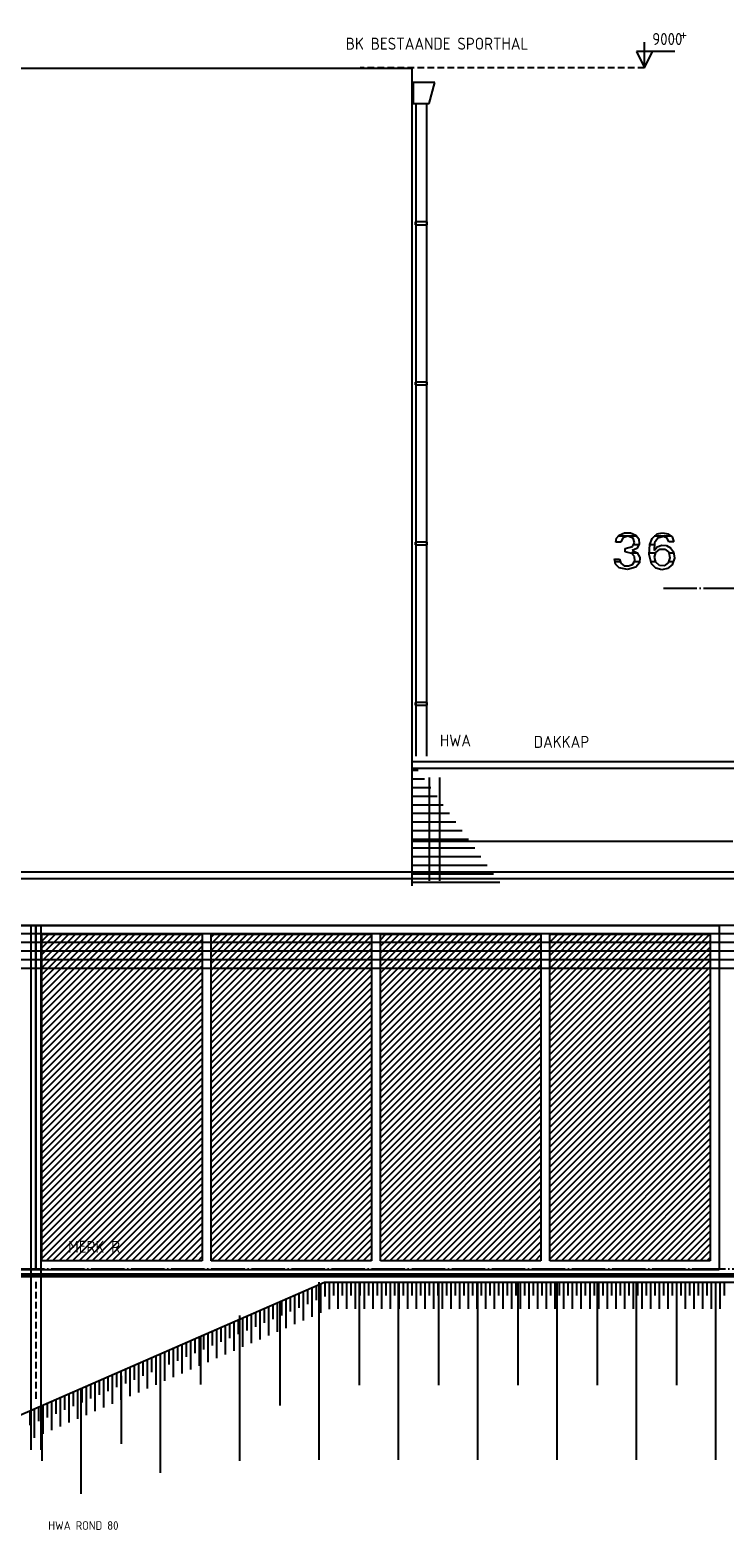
# Model space of a CAD drawing. Extents: x -52900 to 20500, y -12590 to 19148.
# Tile 25 of 39: x -14579 to -9374, y 7625 to 18865. Entities that reach past the tile are written whole.
import ezdxf

# ---------------------------------------------------------------- set-up
doc = ezdxf.new("R2010")
doc.units = 0
doc.header["$MEASUREMENT"] = 0
for name, pattern in [('DASHDOT', [300, 250, -25, 0, -25]), ('DASHED', [75, 50, -25]), ('DOT', [50, 0, -50])]:
    doc.linetypes.add(name, pattern=pattern)
for name, color, linetype in [('LAYER01', 7, 'CONTINUOUS'), ('LAYER05', 7, 'CONTINUOUS'), ('LAYER107', 2, 'DOT'), ('LAYER11', 3, 'CONTINUOUS'), ('LAYER28', 1, 'CONTINUOUS'), ('LAYER30', 1, 'CONTINUOUS'), ('LAYER52', 7, 'DASHED')]:
    doc.layers.add(name, color=color, linetype=linetype)
doc.styles.get("Standard").update_dxf_attribs({"font": 'isocp.shx'})

msp = doc.modelspace()

# ---------------------------------------------------------------- linework, layer by layer
at = {"layer": 'LAYER01', "color": 5, "linetype": 'Continuous'}
for p, q in [((-9976.7502, 18580.8426), (-9976.7502, 18773.3444)), ((-9750.50125, 18703.3432), (-10036.7508, 18703.3432)), ((-10036.7508, 18703.3432), (-9976.7502, 18580.8426)), ((-9976.7502, 18580.8426), (-9916.75035, 18703.3432)), ((-11718.3136, 18576.7807), (-39727.74965, 18576.7807)), ((-11718.3136, 18576.7807), (-11718.3136, 12452.84425)), ((-44258.313, 12556.84205), (-9128.4378, 12556.84205)), ((-9128.4378, 12503.84445), (-44258.313, 12503.84445)), ((-9128.4378, 12155.8441), (-44258.313, 12155.8441)), ((-40035.25085, 9544.8433), (-9301.9989, 9544.8433)), ((-40035.25085, 9524.84205), (-9301.9989, 9524.84205)), ((-39718.2495, 9533.84245), (-9301.9989, 9533.84245))]:
    msp.add_line(p, q, dxfattribs=at)
at = {"layer": 'LAYER01', "color": 5, "linetype": 'DASHED'}
msp.add_line((-9976.7502, 18580.8426), (-12105.18875, 18580.8426), dxfattribs=at)
at = {"layer": 'LAYER01', "color": 3, "linetype": 'DASHDOT'}
msp.add_line((-9833.7509, 14682.843), (-8466.7511, 14682.843), dxfattribs=at)
at = {"layer": 'LAYER01', "color": 1, "linetype": 'Continuous'}
for p, q in [((13130.56335, 13330.8426), (-11718.3136, 13330.8426)), ((-11718.3136, 12785.8452), (-9314.4371, 12785.8452)), ((-12415.93705, 9480.78155), (-12415.93705, 8150.7797)), ((-12113.9389, 9480.78155), (-12113.9389, 8708.7822)), ((-11821.93755, 9480.78155), (-11821.93755, 8150.7797)), ((-11519.9394, 9480.78155), (-11519.9394, 8708.7822)), ((-11227.9381, 9480.78155), (-11227.9381, 8150.7797)), ((-10925.93615, 9480.78155), (-10925.93615, 8708.7822)), ((-10633.93785, 9480.78155), (-10633.93785, 8150.7797)), ((-10331.93665, 9480.78155), (-10331.93665, 8708.7822)), ((-10039.93835, 9480.78155), (-10039.93835, 8150.7797)), ((-9737.9364, 9480.78155), (-9737.9364, 8708.7822)), ((-9445.93885, 9480.78155), (-9445.93885, 8150.7797)), ((-12707.9384, 9330.8426), (-12707.9384, 8558.84325)), ((-13009.9365, 9230.84335), (-13009.9365, 8143.84385)), ((-13301.93785, 9080.8449), (-13301.93785, 8715.84475)), ((-13603.93675, 8930.8426), (-13603.93675, 8051.8448)), ((-13895.9381, 8780.90745), (-13895.9381, 8270.8435)), ((-14197.937, 8680.9044), (-14197.937, 7896.8437)), ((-14489.93835, 8530.9059), (-14489.93835, 8143.84385))]:
    msp.add_line(p, q, dxfattribs=at)
at = {"layer": 'LAYER01', "color": 6, "linetype": 'Continuous'}
for p, q in [((-11671.31195, 13316.185), (-11718.3136, 13316.185)), ((-11624.31335, 13251.5274), (-11718.3136, 13251.5274)), ((-11577.3117, 13186.87135), (-11718.3136, 13186.87135)), ((-11530.3131, 13122.2107), (-11718.3136, 13122.2107)), ((-11483.31145, 13057.5531), (-11718.3136, 13057.5531)), ((-11436.31285, 12992.894), (-11718.3136, 12992.894)), ((-11389.3112, 12928.2364), (-11718.3136, 12928.2364)), ((-11342.3126, 12863.57575), (-11718.3136, 12863.57575)), ((-11295.31095, 12798.9197), (-11718.3136, 12798.9197)), ((-11248.3124, 12734.25905), (-11718.3136, 12734.25905)), ((-11201.31075, 12669.6022), (-11718.3136, 12669.6022)), ((-11154.3091, 12604.94535), (-11718.3136, 12604.94535)), ((-11107.3105, 12540.2855), (-11718.3136, 12540.2855)), ((-11060.30885, 12475.6279), (-11718.3136, 12475.6279)), ((-9128.4378, 12091.18425), (-40043.2495, 12091.1873)), ((-9128.4378, 12026.5274), (-40043.2495, 12026.53045)), ((-9128.4378, 11961.8675), (-40043.2495, 11961.87055)), ((-9128.4378, 11897.20995), (-40043.2495, 11897.213)), ((-9128.4378, 11832.5531), (-40043.2495, 11832.5531))]:
    msp.add_line(p, q, dxfattribs=at)
at = {"layer": 'LAYER01', "color": 1, "linetype": 'DASHDOT'}
msp.add_line((-45931.7505, 9580.8441), (7556.2523, 9580.8441), dxfattribs=at)
at = {"layer": 'LAYER01', "color": 4, "linetype": 'DASHED'}
msp.add_line((-14534.9991, 9483.84325), (-14534.9991, 8586.4235), dxfattribs=at)
at = {"layer": 'LAYER05', "color": 3, "linetype": 'Continuous'}
for p, q in [((-10185.1822, 15057.33645), (-10165.8905, 15080.5832)), ((-10165.9378, 15080.56335), (-10125.5333, 15096.11665)), ((-10100.54015, 15070.9244), (-10139.64615, 15058.6914)), ((-10125.5333, 15096.11665), (-10082.2136, 15096.11665)), ((-10062.2505, 15056.23475), (-10100.54015, 15070.9244)), ((-10082.2136, 15096.11665), (-10041.78695, 15080.55115)), ((-10041.81215, 15080.56335), (-10018.32275, 15051.0086)), ((-9919.21615, 15055.00945), (-9882.2975, 15088.54675)), ((-9882.2502, 15088.54675), (-9841.6397, 15098.2376)), ((-9833.81425, 15069.812), (-9876.52285, 15058.0612)), ((-9841.6397, 15098.2376), (-9800.7736, 15089.8422)), ((-9806.93665, 15057.38985), (-9833.7822, 15069.79065)), ((-9800.811, 15089.87425), (-9769.91655, 15066.54815)), ((-9769.91655, 15066.54815), (-9757.62405, 15029.79735)), ((-10192.18825, 15028.01515), (-10185.1822, 15057.33645)), ((-10173.18725, 15028.01515), (-10192.18825, 15028.01515)), ((-10154.24955, 15028.01515), (-10173.18725, 15028.01515)), ((-10139.624, 15058.6731), (-10154.22135, 15028.0243)), ((-10072.50135, 14943.3441), (-10122.13975, 14953.54765)), ((-10122.1237, 14980.32685), (-10066.70455, 14994.38935)), ((-10122.1237, 14953.56445), (-10122.1237, 14980.32685)), ((-10035.1486, 14980.925), (-10069.5915, 14965.242)), ((-10069.5633, 14965.23285), (-10031.97325, 14948.0591)), ((-10066.6252, 14994.43665), (-10051.2497, 15024.47355)), ((-10051.2497, 15024.47355), (-10062.2757, 15056.26985)), ((-10015.8058, 15013.3423), (-10035.1486, 14980.925)), ((-10018.32275, 15051.0086), (-10015.8058, 15013.3423)), ((-9942.55065, 14935.7559), (-9937.77695, 15008.88825)), ((-9937.81205, 15008.85925), (-9919.21615, 15055.00945)), ((-9904.0016, 14964.65605), (-9881.5506, 14992.6132)), ((-9901.37405, 15021.34245), (-9903.97645, 14964.5584)), ((-9901.91195, 14913.74815), (-9892.0227, 14950.00155)), ((-9876.52285, 15058.0612), (-9901.3771, 15021.3043)), ((-9892.0006, 14949.9832), (-9862.3726, 14973.85255)), ((-9881.5506, 14992.6132), (-9847.95225, 15005.0064)), ((-9862.3726, 14973.85255), (-9824.3675, 14974.24165)), ((-9847.93625, 15004.98505), (-9812.3123, 15002.53145)), ((-9824.3675, 14974.24165), (-9794.2833, 14951.01775)), ((-9812.3123, 15002.53145), (-9781.2378, 14985.0662)), ((-9794.62585, 15030.5481), (-9806.93665, 15057.38985)), ((-9776.8753, 15030.20325), (-9794.62585, 15030.5481)), ((-9794.3123, 14950.9842), (-9786.27775, 14910.52245)), ((-9781.2378, 14985.0662), (-9760.6003, 14955.84565)), ((-9757.62405, 15029.81415), (-9776.8753, 15030.20325)), ((-9760.56215, 14955.87465), (-9752.77785, 14906.21035)), ((-10192.74215, 14862.60225), (-10200.9636, 14901.0849)), ((-10200.9384, 14901.01625), (-10162.99975, 14901.01625)), ((-10165.9378, 14833.85775), (-10192.74215, 14862.60225)), ((-10162.99975, 14901.01625), (-10154.49065, 14870.2698)), ((-10154.49065, 14870.2698), (-10129.23125, 14850.80415)), ((-10129.23125, 14850.80415), (-10097.3427, 14850.4013)), ((-10041.81215, 14839.70185), (-10103.1578, 14822.1039)), ((-10097.31445, 14850.40435), (-10066.1827, 14860.025)), ((-10050.27465, 14919.4565), (-10072.40905, 14943.32885)), ((-10066.1827, 14860.025), (-10047.84315, 14886.9217)), ((-10047.84315, 14886.9217), (-10050.27465, 14919.4565)), ((-10014.96735, 14871.12425), (-10041.78695, 14839.72625)), ((-10031.97325, 14948.0591), (-10011.2343, 14912.352)), ((-10011.2343, 14912.352), (-10014.96735, 14871.12425)), ((-9923.18955, 14865.42055), (-9942.55065, 14935.7559)), ((-9891.33225, 14832.7713), (-9923.1735, 14865.37325)), ((-9892.0006, 14877.4536), (-9901.91195, 14913.74815)), ((-9865.123, 14852.84575), (-9891.96245, 14877.5009)), ((-9828.75825, 14850.38605), (-9865.123, 14852.84575)), ((-9798.8739, 14871.1563), (-9828.75825, 14850.38605)), ((-9768.4387, 14858.34505), (-9803.13185, 14828.75215)), ((-9786.27775, 14910.52245), (-9798.8579, 14871.1792)), ((-9752.77785, 14906.21035), (-9768.4799, 14858.2718)), ((-10103.1578, 14822.1039), (-10165.9439, 14833.873)), ((-9847.7463, 14819.4763), (-9891.33225, 14832.7713)), ((-9803.13185, 14828.75215), (-9847.7463, 14819.4763))]:
    msp.add_line(p, q, dxfattribs=at)
at = {"layer": 'LAYER05', "color": 2, "linetype": 'Continuous'}
for p, q in [((-10032.55235, 15072.89275), (-10174.39345, 15072.89275)), ((-9775.1152, 15072.89275), (-9903.7422, 15072.89275)), ((-10017.2592, 15008.2367), (-10055.68465, 15008.2367)), ((-9903.59345, 15008.2367), (-9937.9257, 15008.2367)), ((-10159.15375, 14878.91845), (-10198.91205, 14878.91845)), ((-10027.475, 14943.57605), (-10072.9187, 14943.57605)), ((-10012.22535, 14878.91845), (-10050.7492, 14878.91845)), ((-9895.42845, 14943.57605), (-9943.206, 14943.57605)), ((-9893.7416, 14878.91845), (-9928.92225, 14878.91845)), ((-9758.59605, 14878.91845), (-9794.56865, 14878.91845)), ((-9756.33925, 14943.57605), (-9791.93115, 14943.57605))]:
    msp.add_line(p, q, dxfattribs=at)
at = {"layer": 'LAYER11', "color": 1, "linetype": 'Continuous'}
for p, q in [((-15253.7506, 8225.84305), (-12372.7501, 9480.8449)), ((-12372.7501, 9480.8449), (14001.24815, 9480.8449))]:
    msp.add_line(p, q, dxfattribs=at)
at = {"layer": 'LAYER11', "color": 5, "linetype": 'Continuous'}
for p, q in [((-12432.27235, 9345.84505), (-12432.27235, 9454.9179)), ((-12399.7734, 9250.92085), (-12399.7734, 9469.075)), ((-12399.7734, 9360.0029), (-12399.7734, 9469.075)), ((-12367.2737, 9380.8426), (-12367.2737, 9480.8449)), ((-12367.2737, 9374.16), (-12367.2737, 9468.2678)), ((-12334.77095, 9280.84335), (-12334.77095, 9480.8449)), ((-12334.77095, 9380.8426), (-12334.77095, 9480.8449)), ((-12302.27125, 9380.8426), (-12302.27125, 9480.8449)), ((-12269.77235, 9280.84335), (-12269.77235, 9480.8449)), ((-12269.77235, 9380.8426), (-12269.77235, 9480.8449)), ((-12237.27265, 9380.8426), (-12237.27265, 9480.8449)), ((-12204.77295, 9280.84335), (-12204.77295, 9480.8449)), ((-12204.77295, 9380.8426), (-12204.77295, 9480.8449)), ((-12172.274, 9380.8426), (-12172.274, 9480.8449)), ((-12139.77125, 9280.84335), (-12139.77125, 9480.8449)), ((-12139.77125, 9380.8426), (-12139.77125, 9480.8449)), ((-12107.2716, 9380.8426), (-12107.2716, 9480.8449)), ((-12074.77265, 9280.84335), (-12074.77265, 9480.8449)), ((-12074.77265, 9380.8426), (-12074.77265, 9480.8449)), ((-12042.27295, 9380.8426), (-12042.27295, 9480.8449)), ((-12009.77325, 9280.84335), (-12009.77325, 9480.8449)), ((-12009.77325, 9380.8426), (-12009.77325, 9480.8449)), ((-11977.2743, 9380.8426), (-11977.2743, 9480.8449)), ((-11944.7716, 9280.84335), (-11944.7716, 9480.8449)), ((-11944.7716, 9380.8426), (-11944.7716, 9480.8449)), ((-11912.2719, 9380.8426), (-11912.2719, 9480.8449)), ((-11879.7722, 9280.84335), (-11879.7722, 9480.8449)), ((-11879.7722, 9380.8426), (-11879.7722, 9480.8449)), ((-11847.27325, 9380.8426), (-11847.27325, 9480.8449)), ((-11814.77355, 9280.84335), (-11814.77355, 9480.8449)), ((-11814.77355, 9380.8426), (-11814.77355, 9480.8449)), ((-11782.27385, 9380.8426), (-11782.27385, 9480.8449)), ((-11749.7719, 9280.84335), (-11749.7719, 9480.8449)), ((-11749.7719, 9380.8426), (-11749.7719, 9480.8449)), ((-11717.2722, 9380.8426), (-11717.2722, 9480.8449)), ((-11684.7725, 9280.84335), (-11684.7725, 9480.8449)), ((-11684.7725, 9380.8426), (-11684.7725, 9480.8449)), ((-11652.2728, 9380.8426), (-11652.2728, 9480.8449)), ((-11619.77385, 9280.84335), (-11619.77385, 9480.8449)), ((-11619.77385, 9380.8426), (-11619.77385, 9480.8449)), ((-11587.2711, 9380.8426), (-11587.2711, 9480.8449)), ((-11554.7714, 9280.84335), (-11554.7714, 9480.8449)), ((-11554.7714, 9380.8426), (-11554.7714, 9480.8449)), ((-11522.2725, 9380.8426), (-11522.2725, 9480.8449)), ((-11489.7728, 9280.84335), (-11489.7728, 9480.8449)), ((-11489.7728, 9380.8426), (-11489.7728, 9480.8449)), ((-11457.2731, 9380.8426), (-11457.2731, 9480.8449)), ((-11424.77415, 9280.84335), (-11424.77415, 9480.8449)), ((-11424.77415, 9380.8426), (-11424.77415, 9480.8449)), ((-11392.2714, 9380.8426), (-11392.2714, 9480.8449)), ((-11359.77175, 9280.84335), (-11359.77175, 9480.8449)), ((-11359.77175, 9380.8426), (-11359.77175, 9480.8449)), ((-11327.27205, 9380.8426), (-11327.27205, 9480.8449)), ((-11294.7731, 9280.84335), (-11294.7731, 9480.8449)), ((-11294.7731, 9380.8426), (-11294.7731, 9480.8449)), ((-11262.2734, 9380.8426), (-11262.2734, 9480.8449)), ((-11229.7737, 9280.84335), (-11229.7737, 9480.8449)), ((-11229.7737, 9380.8426), (-11229.7737, 9480.8449)), ((-11197.27175, 9380.8426), (-11197.27175, 9480.8449)), ((-11164.77205, 9280.84335), (-11164.77205, 9480.8449)), ((-11164.77205, 9380.8426), (-11164.77205, 9480.8449)), ((-11132.27235, 9380.8426), (-11132.27235, 9480.8449)), ((-11099.7734, 9280.84335), (-11099.7734, 9480.8449)), ((-11099.7734, 9380.8426), (-11099.7734, 9480.8449)), ((-11067.2737, 9380.8426), (-11067.2737, 9480.8449)), ((-11034.774, 9280.84335), (-11034.774, 9480.8449)), ((-11034.774, 9380.8426), (-11034.774, 9480.8449)), ((-11002.27125, 9380.8426), (-11002.27125, 9480.8449)), ((-10969.77235, 9280.84335), (-10969.77235, 9480.8449)), ((-10969.77235, 9380.8426), (-10969.77235, 9480.8449)), ((-10937.27265, 9380.8426), (-10937.27265, 9480.8449)), ((-10904.77295, 9280.84335), (-10904.77295, 9480.8449)), ((-10904.77295, 9380.8426), (-10904.77295, 9480.8449)), ((-10872.274, 9380.8426), (-10872.274, 9480.8449)), ((-10839.77125, 9280.84335), (-10839.77125, 9480.8449)), ((-10839.77125, 9380.8426), (-10839.77125, 9480.8449)), ((-10807.2716, 9380.8426), (-10807.2716, 9480.8449)), ((-10774.7719, 9280.84335), (-10774.7719, 9480.8449)), ((-10774.7719, 9380.8426), (-10774.7719, 9480.8449)), ((-10742.27295, 9380.8426), (-10742.27295, 9480.8449)), ((-10709.77325, 9280.84335), (-10709.77325, 9480.8449)), ((-10709.77325, 9380.8426), (-10709.77325, 9480.8449)), ((-10677.27355, 9380.8426), (-10677.27355, 9480.8449)), ((-10644.7716, 9280.84335), (-10644.7716, 9480.8449)), ((-10644.7716, 9380.8426), (-10644.7716, 9480.8449)), ((-10612.2719, 9380.8426), (-10612.2719, 9480.8449)), ((-10579.7722, 9280.84335), (-10579.7722, 9480.8449)), ((-10579.7722, 9380.8426), (-10579.7722, 9480.8449)), ((-10547.27325, 9380.8426), (-10547.27325, 9480.8449)), ((-10514.77355, 9280.84335), (-10514.77355, 9480.8449)), ((-10514.77355, 9380.8426), (-10514.77355, 9480.8449)), ((-10482.27385, 9380.8426), (-10482.27385, 9480.8449)), ((-10449.7711, 9280.84335), (-10449.7711, 9480.8449)), ((-10449.7711, 9380.8426), (-10449.7711, 9480.8449)), ((-10417.2722, 9380.8426), (-10417.2722, 9480.8449)), ((-10384.7725, 9280.84335), (-10384.7725, 9480.8449)), ((-10384.7725, 9380.8426), (-10384.7725, 9480.8449)), ((-10352.2728, 9380.8426), (-10352.2728, 9480.8449)), ((-10319.77385, 9280.84335), (-10319.77385, 9480.8449)), ((-10319.77385, 9380.8426), (-10319.77385, 9480.8449)), ((-10287.27415, 9380.8426), (-10287.27415, 9480.8449)), ((-10254.7714, 9280.84335), (-10254.7714, 9480.8449)), ((-10254.7714, 9380.8426), (-10254.7714, 9480.8449)), ((-10222.2725, 9380.8426), (-10222.2725, 9480.8449)), ((-10189.7728, 9280.84335), (-10189.7728, 9480.8449)), ((-10189.7728, 9380.8426), (-10189.7728, 9480.8449)), ((-10157.2731, 9380.8426), (-10157.2731, 9480.8449)), ((-10124.7734, 9280.84335), (-10124.7734, 9480.8449)), ((-10124.7734, 9380.8426), (-10124.7734, 9480.8449)), ((-10092.2714, 9380.8426), (-10092.2714, 9480.8449)), ((-10059.77175, 9280.84335), (-10059.77175, 9480.8449)), ((-10059.77175, 9380.8426), (-10059.77175, 9480.8449)), ((-10027.27205, 9380.8426), (-10027.27205, 9480.8449)), ((-9994.7731, 9280.84335), (-9994.7731, 9480.8449)), ((-9994.7731, 9380.8426), (-9994.7731, 9480.8449)), ((-9962.2734, 9380.8426), (-9962.2734, 9480.8449)), ((-9929.7737, 9280.84335), (-9929.7737, 9480.8449)), ((-9929.7737, 9380.8426), (-9929.7737, 9480.8449)), ((-9897.27095, 9380.8426), (-9897.27095, 9480.8449)), ((-9864.77205, 9280.84335), (-9864.77205, 9480.8449)), ((-9864.77205, 9380.8426), (-9864.77205, 9480.8449)), ((-9832.27235, 9380.8426), (-9832.27235, 9480.8449)), ((-9799.77265, 9280.84335), (-9799.77265, 9480.8449)), ((-9799.77265, 9380.8426), (-9799.77265, 9480.8449)), ((-9767.2737, 9380.8426), (-9767.2737, 9480.8449)), ((-9734.774, 9280.84335), (-9734.774, 9480.8449)), ((-9734.774, 9380.8426), (-9734.774, 9480.8449)), ((-9702.27125, 9380.8426), (-9702.27125, 9480.8449)), ((-9669.77235, 9280.84335), (-9669.77235, 9480.8449)), ((-9669.77235, 9380.8426), (-9669.77235, 9480.8449)), ((-9637.27265, 9380.8426), (-9637.27265, 9480.8449)), ((-9604.77295, 9280.84335), (-9604.77295, 9480.8449)), ((-9604.77295, 9380.8426), (-9604.77295, 9480.8449)), ((-9572.274, 9380.8426), (-9572.274, 9480.8449)), ((-9539.7743, 9280.84335), (-9539.7743, 9480.8449)), ((-9539.7743, 9380.8426), (-9539.7743, 9480.8449)), ((-9507.2716, 9380.8426), (-9507.2716, 9480.8449)), ((-9474.7719, 9280.84335), (-9474.7719, 9480.8449)), ((-9474.7719, 9380.8426), (-9474.7719, 9480.8449)), ((-9442.27295, 9380.8426), (-9442.27295, 9480.8449)), ((-9409.77325, 9280.84335), (-9409.77325, 9480.8449)), ((-9409.77325, 9380.8426), (-9409.77325, 9480.8449)), ((-9377.27355, 9380.8426), (-9377.27355, 9480.8449)), ((-12692.2714, 9232.5882), (-12692.2714, 9341.65725)), ((-12659.77175, 9137.6602), (-12659.77175, 9355.81435)), ((-12659.77175, 9246.7453), (-12659.77175, 9355.81435)), ((-12627.2728, 9260.9024), (-12627.2728, 9369.97145)), ((-12594.7731, 9165.97445), (-12594.7731, 9384.12855)), ((-12594.7731, 9275.0595), (-12594.7731, 9384.12855)), ((-12562.2734, 9289.2166), (-12562.2734, 9398.2857)), ((-12529.7745, 9194.28865), (-12529.7745, 9412.44585)), ((-12529.7745, 9303.3737), (-12529.7745, 9412.44585)), ((-12497.27175, 9317.5308), (-12497.27175, 9426.60295)), ((-12464.77205, 9222.60665), (-12464.77205, 9440.7608)), ((-12464.77205, 9331.68795), (-12464.77205, 9440.7608)), ((-12334.77095, 9388.3171), (-12334.77095, 9393.6699)), ((-12334.77095, 9279.2351), (-12334.77095, 9393.66075)), ((-12952.27355, 9119.32755), (-12952.27355, 9228.3966)), ((-12919.77385, 9024.39955), (-12919.77385, 9242.55675)), ((-12919.77385, 9133.48465), (-12919.77385, 9242.55675)), ((-12887.2711, 9147.64175), (-12887.2711, 9256.71385)), ((-12854.7714, 9052.7138), (-12854.7714, 9270.87095)), ((-12854.7714, 9161.79885), (-12854.7714, 9270.87095)), ((-12822.27175, 9175.95595), (-12822.27175, 9285.0281)), ((-12789.7728, 9081.0318), (-12789.7728, 9299.18595)), ((-12789.7728, 9190.11305), (-12789.7728, 9299.18595)), ((-12757.2731, 9204.27015), (-12757.2731, 9313.34305)), ((-12724.77415, 9109.346), (-12724.77415, 9327.50015)), ((-12724.77415, 9218.4311), (-12724.77415, 9327.50015)), ((-13212.27265, 9006.06995), (-13212.27265, 9115.139)), ((-13179.77295, 8911.1389), (-13179.77295, 9129.2961)), ((-13179.77295, 9020.22705), (-13179.77295, 9129.2961)), ((-13147.27325, 9034.38415), (-13147.27325, 9143.4532)), ((-13114.77355, 8939.45695), (-13114.77355, 9157.6111)), ((-13114.77355, 9048.54125), (-13114.77355, 9157.6111)), ((-13082.2708, 9062.69915), (-13082.2708, 9171.7682)), ((-13049.7711, 8967.77115), (-13049.7711, 9185.9253)), ((-13049.7711, 9076.85625), (-13049.7711, 9185.9253)), ((-13017.2714, 9091.01335), (-13017.2714, 9200.0824)), ((-12984.77325, 8996.08535), (-12984.77325, 9214.2395)), ((-12984.77325, 9105.17045), (-12984.77325, 9214.2395)), ((-13472.27325, 8892.8093), (-13472.27325, 9001.87835)), ((-13439.77205, 8797.8821), (-13439.77205, 9016.0362)), ((-13439.77205, 8906.9664), (-13439.77205, 9016.0362)), ((-13407.27235, 8921.12425), (-13407.27235, 9030.19335)), ((-13374.77265, 8826.1963), (-13374.77265, 9044.35045)), ((-13374.77265, 8935.28135), (-13374.77265, 9044.35045)), ((-13342.27295, 8949.4385), (-13342.27295, 9058.50755)), ((-13309.77325, 8854.5105), (-13309.77325, 9072.6677)), ((-13309.77325, 8963.5956), (-13309.77325, 9072.6677)), ((-13277.27355, 8977.7527), (-13277.27355, 9086.8248)), ((-13244.7708, 8882.8247), (-13244.7708, 9100.9819)), ((-13244.7708, 8991.91285), (-13244.7708, 9100.9819)), ((-13732.27235, 8779.55245), (-13732.27235, 8888.61845)), ((-13699.77265, 8684.62145), (-13699.77265, 8902.77865)), ((-13699.77265, 8793.70955), (-13699.77265, 8902.77865)), ((-13667.2745, 8807.86665), (-13667.2745, 8916.93575)), ((-13634.77175, 8712.93565), (-13634.77175, 8931.09285)), ((-13634.77175, 8822.02375), (-13634.77175, 8931.09285)), ((-13602.27205, 8836.1809), (-13602.27205, 8945.24995)), ((-13569.77235, 8741.24985), (-13569.77235, 8959.40705)), ((-13569.77235, 8850.338), (-13569.77235, 8959.40705)), ((-13537.27265, 8864.4951), (-13537.27265, 8973.56415)), ((-13504.77295, 8769.56405), (-13504.77295, 8987.72125)), ((-13504.77295, 8878.6522), (-13504.77295, 8987.72125)), ((-13992.2714, 8666.2918), (-13992.2714, 8775.36085)), ((-13959.77175, 8571.3608), (-13959.77175, 8789.51795)), ((-13959.77175, 8680.4489), (-13959.77175, 8789.51795)), ((-13927.27205, 8694.606), (-13927.27205, 8803.6751)), ((-13894.77235, 8599.675), (-13894.77235, 8817.8322)), ((-13894.77235, 8708.7631), (-13894.77235, 8817.8322)), ((-13862.27415, 8722.92025), (-13862.27415, 8831.9893)), ((-13829.7714, 8627.9892), (-13829.7714, 8846.1464)), ((-13829.7714, 8737.07735), (-13829.7714, 8846.1464)), ((-13797.27175, 8751.23445), (-13797.27175, 8860.3035)), ((-13764.77205, 8656.3072), (-13764.77205, 8874.4606)), ((-13764.77205, 8765.39155), (-13764.77205, 8874.4606)), ((-14252.27355, 8553.03115), (-14252.27355, 8662.1002)), ((-14219.77385, 8458.10015), (-14219.77385, 8676.2573)), ((-14219.77385, 8567.1913), (-14219.77385, 8676.2573)), ((-14187.2711, 8581.3484), (-14187.2711, 8690.41445)), ((-14154.7714, 8486.41435), (-14154.7714, 8704.57155)), ((-14154.7714, 8595.5055), (-14154.7714, 8704.57155)), ((-14122.27175, 8609.66265), (-14122.27175, 8718.72865)), ((-14089.77355, 8514.73235), (-14089.77355, 8732.88955)), ((-14089.77355, 8623.8205), (-14089.77355, 8732.88955)), ((-14057.27385, 8637.9776), (-14057.27385, 8747.04665)), ((-14024.7711, 8543.04655), (-14024.7711, 8761.20375)), ((-14024.7711, 8652.1347), (-14024.7711, 8761.20375)), ((-14512.27265, 8439.77355), (-14512.27265, 8548.83955)), ((-14479.77295, 8344.8395), (-14479.77295, 8562.99975)), ((-14479.77295, 8453.93065), (-14479.77295, 8562.99975)), ((-14447.27325, 8468.08775), (-14447.27325, 8577.15685)), ((-14414.77355, 8373.1575), (-14414.77355, 8591.3147)), ((-14414.77355, 8482.24565), (-14414.77355, 8591.3147)), ((-14382.2708, 8496.40275), (-14382.2708, 8605.4718)), ((-14349.7711, 8401.4717), (-14349.7711, 8619.6289)), ((-14349.7711, 8510.55985), (-14349.7711, 8619.6289)), ((-14317.27295, 8524.71695), (-14317.27295, 8633.786)), ((-14284.77325, 8429.7859), (-14284.77325, 8647.9431)), ((-14284.77325, 8538.87405), (-14284.77325, 8647.9431)), ((-14577.2705, 8411.45935), (-14577.2705, 8520.52535)), ((-14544.7708, 8316.52525), (-14544.7708, 8534.68245)), ((-14544.7708, 8425.61645), (-14544.7708, 8534.68245))]:
    msp.add_line(p, q, dxfattribs=at)
at = {"layer": 'LAYER28', "color": 3, "linetype": 'Continuous'}
msp.add_line((-9128.4378, 13380.84565), (-11718.3136, 13380.84565), dxfattribs=at)
at = {"layer": 'LAYER28', "color": 1, "linetype": 'Continuous'}
for p, q in [((-11588.813, 13263.84275), (-11588.813, 12488.842)), ((-11512.68615, 13263.84275), (-11512.68615, 12488.842)), ((-14573.06365, 12155.8441), (-14573.06365, 8225.84305)), ((-14496.93755, 12155.8441), (-14496.93755, 8225.84305))]:
    msp.add_line(p, q, dxfattribs=at)
at = {"layer": 'LAYER30', "color": 1, "linetype": 'Continuous'}
for p, q in [((-19630.99825, 12155.8441), (-14534.9991, 12155.8441)), ((-14534.9991, 9574.84205), (-14534.9991, 12155.8441)), ((-14534.9991, 12155.8441), (-9417.0006, 12155.8441)), ((-14534.9991, 12155.8441), (-14534.9991, 9574.84205)), ((-9417.0006, 12155.8441), (-9417.0006, 9574.84205)), ((-14490.0009, 9641.84495), (-14490.0009, 12088.84505)), ((-14490.0009, 12088.84505), (-13288.7497, 12088.84505)), ((-13288.7497, 12088.84505), (-13288.7497, 9641.84495)), ((-13221.7499, 9641.84495), (-13221.7499, 12088.84505)), ((-13221.7499, 12088.84505), (-12020.49865, 12088.84505)), ((-12020.49865, 12088.84505), (-12020.49865, 9641.84495)), ((-11953.4996, 9641.84495), (-11953.4996, 12088.84505)), ((-11953.4996, 12088.84505), (-10752.25145, 12088.84505)), ((-10752.25145, 12088.84505), (-10752.25145, 9641.84495)), ((-10685.2516, 9641.84495), (-10685.2516, 12088.84505)), ((-10685.2516, 12088.84505), (-9484.0004, 12088.84505)), ((-9484.0004, 12088.84505), (-9484.0004, 9641.84495)), ((-14534.9991, 9574.84205), (-19630.99825, 9574.84205)), ((-9417.0006, 9574.84205), (-14534.9991, 9574.84205)), ((-13288.7497, 9641.84495), (-14490.0009, 9641.84495)), ((-12020.49865, 9641.84495), (-13221.7499, 9641.84495)), ((-10752.25145, 9641.84495), (-11953.4996, 9641.84495)), ((-9484.0004, 9641.84495), (-10685.2516, 9641.84495))]:
    msp.add_line(p, q, dxfattribs=at)
at = {"layer": 'LAYER30', "color": 5, "linetype": 'Continuous'}
for p, q in [((-14490.00395, 10947.081), (-13348.24065, 12088.84505)), ((-14490.00395, 10996.5805), (-13397.7371, 12088.84505)), ((-14490.00395, 11343.06105), (-13744.21995, 12088.84505)), ((-14490.00395, 11392.5606), (-13793.71645, 12088.84505)), ((-14490.00395, 11442.05625), (-13843.21595, 12088.84505)), ((-14490.00395, 11788.5399), (-14189.69575, 12088.84505)), ((-14490.00395, 11838.03635), (-14239.19525, 12088.84505)), ((-14490.0009, 10897.5876), (-13298.7442, 12088.84505)), ((-14490.0009, 11046.07695), (-13447.23665, 12088.84505)), ((-14490.0009, 11095.5765), (-13496.7331, 12088.84505)), ((-14490.0009, 11145.07215), (-13546.2326, 12088.84505)), ((-14490.0009, 11194.5717), (-13595.72755, 12088.84505)), ((-14490.0009, 11244.06815), (-13645.224, 12088.84505)), ((-14490.0009, 11293.56765), (-13694.7235, 12088.84505)), ((-14490.0009, 11491.5558), (-13892.7124, 12088.84505)), ((-14490.0009, 11541.05225), (-13942.2119, 12088.84505)), ((-14490.0009, 11590.55175), (-13991.70835, 12088.84505)), ((-14490.0009, 11640.0482), (-14041.2079, 12088.84505)), ((-14490.0009, 11689.54775), (-14090.70435, 12088.84505)), ((-14490.0009, 11739.04345), (-14140.1993, 12088.84505)), ((-14490.0009, 11887.53585), (-14288.6917, 12088.84505)), ((-14490.0009, 11937.0323), (-14338.1912, 12088.84505)), ((-14490.0009, 11986.53105), (-14387.6877, 12088.84505)), ((-14490.0009, 12036.02755), (-14437.1872, 12088.84505)), ((-14490.0009, 12085.52705), (-14486.68365, 12088.842)), ((-14490.0009, 10848.08805), (-13288.7497, 12049.3393)), ((-13221.7499, 10928.39965), (-12061.30525, 12088.84505)), ((-13221.7499, 10977.8961), (-12110.80475, 12088.84505)), ((-13221.7499, 11027.39565), (-12160.3012, 12088.84505)), ((-13221.7499, 11076.8921), (-12209.8007, 12088.84505)), ((-13221.7499, 11126.3916), (-12259.29335, 12088.84505)), ((-13221.7499, 11175.88805), (-12308.7929, 12088.84505)), ((-13221.7499, 11225.3868), (-12358.28935, 12088.84505)), ((-13221.7499, 11274.8802), (-12407.78885, 12088.84505)), ((-13221.7499, 11324.37975), (-12457.2853, 12088.84505)), ((-13221.7499, 11373.8762), (-12506.7848, 12088.84505)), ((-13221.7499, 11423.3757), (-12556.2805, 12088.84505)), ((-13221.7499, 11472.8714), (-12605.78005, 12088.84505)), ((-13221.7499, 11522.3709), (-12655.2765, 12088.84505)), ((-13221.7499, 11571.86735), (-12704.77295, 12088.84505)), ((-13221.7499, 11621.3669), (-12754.2694, 12088.84505)), ((-13221.7499, 11670.86335), (-12803.7689, 12088.84505)), ((-13221.7499, 11720.3598), (-12853.2654, 12088.84505)), ((-13221.7499, 11769.8555), (-12902.7649, 12088.84505)), ((-13221.7499, 11819.355), (-12952.26135, 12088.84505)), ((-13221.7499, 11868.85145), (-13001.7563, 12088.84505)), ((-13221.7499, 11918.351), (-13051.2558, 12088.84505)), ((-13221.7499, 11967.84745), (-13100.75225, 12088.84505)), ((-13221.7499, 12017.34695), (-13150.25175, 12088.84505)), ((-13221.7499, 12066.84265), (-13199.74825, 12088.84505)), ((-13221.7499, 10878.9009), (-12020.49865, 12080.1552)), ((-13221.7499, 10829.4075), (-12020.49865, 12030.6587)), ((-11953.4996, 10959.21555), (-10823.86625, 12088.8481)), ((-11953.4996, 11008.71125), (-10873.3658, 12088.8481)), ((-11953.4996, 11058.21075), (-10922.86225, 12088.8481)), ((-11953.4996, 11107.7072), (-10972.3587, 12088.8481)), ((-11953.4996, 11157.20675), (-11021.8582, 12088.84505)), ((-11953.4996, 11206.7032), (-11071.3539, 12088.84505)), ((-11953.4996, 11256.19965), (-11120.8534, 12088.84505)), ((-11953.4996, 11305.69535), (-11170.3499, 12088.84505)), ((-11953.4996, 11355.19485), (-11219.8494, 12088.84505)), ((-11953.4996, 11404.6913), (-11269.34585, 12088.84505)), ((-11953.4996, 11454.19085), (-11318.84535, 12088.84505)), ((-11953.4996, 11503.6873), (-11368.34185, 12088.84505)), ((-11953.4996, 11553.1868), (-11417.8406, 12088.84505)), ((-11953.4996, 11602.6825), (-11467.334, 12088.84505)), ((-11953.4996, 11652.17895), (-11516.8335, 12088.84505)), ((-11953.4996, 11701.6754), (-11566.32995, 12088.84505)), ((-11953.4996, 11751.17495), (-11615.82945, 12088.84505)), ((-11953.4996, 11800.6714), (-11665.32515, 12088.84505)), ((-11953.4996, 11850.17015), (-11714.8247, 12088.84505)), ((-11953.4996, 11899.6666), (-11764.32115, 12088.84505)), ((-11953.4996, 11949.1661), (-11813.82065, 12088.84505)), ((-11953.4996, 11998.66255), (-11863.3171, 12088.84505)), ((-11953.4996, 12048.15905), (-11912.81355, 12088.84505)), ((-11953.4996, 10909.7191), (-10774.37365, 12088.842)), ((-11953.4996, 10860.21955), (-10752.2484, 12061.4708)), ((-10685.25465, 10990.02455), (-9586.4311, 12088.84505)), ((-10685.25465, 11039.52025), (-9635.93065, 12088.84505)), ((-10685.25465, 11336.50435), (-9932.9178, 12088.84505)), ((-10685.25465, 11880.9761), (-10477.38645, 12088.84505)), ((-10685.25465, 11930.4756), (-10526.8852, 12088.84505)), ((-10685.25465, 11979.9721), (-10576.3817, 12088.84505)), ((-10685.25465, 12029.46855), (-10625.8812, 12088.84505)), ((-10685.25465, 12078.96805), (-10675.37765, 12088.84505)), ((-10685.25465, 11386.0039), (-9982.4135, 12088.842)), ((-10685.25465, 11435.50035), (-10031.913, 12088.842)), ((-10685.2516, 11484.99985), (-10081.4064, 12088.8481)), ((-10685.2516, 11534.4963), (-10130.90285, 12088.8481)), ((-10685.2516, 11583.99505), (-10180.40235, 12088.8481)), ((-10685.2516, 10891.03165), (-9487.43515, 12088.84505)), ((-10685.2516, 10940.5281), (-9536.93465, 12088.84505)), ((-10685.2516, 11089.0198), (-9685.42635, 12088.84505)), ((-10685.2516, 11138.51625), (-9734.92585, 12088.84505)), ((-10685.2516, 11188.01575), (-9784.4223, 12088.84505)), ((-10685.2516, 11237.5122), (-9833.9218, 12088.84505)), ((-10685.2516, 11287.0117), (-9883.41825, 12088.84505)), ((-10685.2516, 11633.4915), (-10229.89805, 12088.84505)), ((-10685.2516, 11682.99105), (-10279.39455, 12088.84505)), ((-10685.2516, 11732.4875), (-10328.89405, 12088.84505)), ((-10685.2516, 11781.987), (-10378.3905, 12088.84505)), ((-10685.2516, 11831.48345), (-10427.89, 12088.84505)), ((-10685.2516, 10841.53215), (-9483.99735, 12042.7864)), ((-14490.0009, 10798.5924), (-13288.7497, 11999.8436)), ((-14490.0009, 10749.09285), (-13288.7497, 11950.3441)), ((-13221.7499, 10779.908), (-12020.49865, 11981.1592)), ((-13221.7499, 10730.41155), (-12020.49865, 11931.66275)), ((-11953.4996, 10810.7231), (-10752.2484, 12011.97435)), ((-11953.4996, 10761.22665), (-10752.2484, 11962.4748)), ((-10685.2516, 10792.0357), (-9484.0004, 11993.2869)), ((-10685.2516, 10742.53615), (-9484.0004, 11943.7912)), ((-14490.0009, 10699.5964), (-13288.7497, 11900.84765)), ((-14490.0009, 10650.0969), (-13288.7497, 11851.35115)), ((-13221.7499, 10680.912), (-12020.49865, 11882.16325)), ((-13221.7499, 10631.4163), (-12020.4956, 11832.6706)), ((-11953.4996, 10711.72715), (-10752.2484, 11912.97835)), ((-11953.4996, 10662.23145), (-10752.2484, 11863.4796)), ((-11953.4996, 10612.73195), (-10752.2484, 11813.98315)), ((-10685.2516, 10693.04045), (-9484.0004, 11894.29475)), ((-10685.2516, 10643.544), (-9484.0004, 11844.79525)), ((-14490.00395, 10600.60045), (-13288.7497, 11801.8547)), ((-14490.00395, 10551.1009), (-13288.7497, 11752.35595)), ((-14490.0009, 10501.6083), (-13288.7497, 11702.8595)), ((-13221.7499, 10581.9168), (-12020.4956, 11783.1711)), ((-13221.7499, 10532.42035), (-12020.49865, 11733.6746)), ((-11953.4996, 10563.23545), (-10752.25145, 11764.48365)), ((-11953.4996, 10513.739), (-10752.25145, 11714.9872)), ((-10685.2516, 10594.04755), (-9484.0004, 11795.29875)), ((-10685.2516, 10544.54805), (-9484.0004, 11745.79925)), ((-10685.2516, 10495.05155), (-9484.0004, 11696.3028)), ((-14490.0009, 10452.10875), (-13288.7497, 11653.36)), ((-14490.0009, 10402.6123), (-13288.7497, 11603.86355)), ((-13221.7499, 10482.9239), (-12020.49865, 11684.1751)), ((-13221.7499, 10433.42745), (-12020.49865, 11634.67865)), ((-13221.7499, 10383.9279), (-12020.49865, 11585.17915)), ((-11953.4996, 10464.2395), (-10752.25145, 11665.48765)), ((-11953.4996, 10414.7438), (-10752.25145, 11615.9912)), ((-10685.2516, 10445.55205), (-9484.0004, 11646.8033)), ((-10685.2516, 10396.05635), (-9484.0004, 11597.3076)), ((-14490.0009, 10353.1128), (-13288.7497, 11554.364)), ((-14490.0009, 10303.61635), (-13288.7497, 11504.87135)), ((-13221.7499, 10334.4322), (-12020.49865, 11535.68345)), ((-13221.7499, 10284.9327), (-12020.49865, 11486.18395)), ((-11953.4996, 10365.24735), (-10752.25145, 11566.4917)), ((-11953.4996, 10315.74785), (-10752.25145, 11516.996)), ((-11953.4996, 10266.25135), (-10752.2484, 11467.49955)), ((-10685.2516, 10346.55685), (-9484.0004, 11547.80805)), ((-10685.2516, 10297.06345), (-9484.0004, 11498.3116)), ((-14490.00395, 10204.6211), (-13288.7497, 11405.8754)), ((-14490.00395, 10155.1216), (-13288.7497, 11356.3759)), ((-14490.0009, 10254.1176), (-13288.7497, 11455.37185)), ((-13221.7499, 10235.43625), (-12020.4956, 11436.6905)), ((-13221.7499, 10185.93675), (-12020.4956, 11387.191)), ((-11953.4996, 10216.75185), (-10752.2484, 11418.0031)), ((-11953.4996, 10167.2554), (-10752.25145, 11368.50355)), ((-10685.2516, 10247.56395), (-9483.99735, 11448.8182)), ((-10685.2516, 10198.06825), (-9483.99735, 11399.3187)), ((-14490.0009, 10105.6282), (-13288.7497, 11306.87945)), ((-14490.0009, 10056.1287), (-13288.7497, 11257.3799)), ((-13221.7499, 10136.4403), (-12020.49865, 11337.69455)), ((-13221.7499, 10086.9438), (-12020.49865, 11288.19505)), ((-11953.4996, 10117.7597), (-10752.25145, 11319.00785)), ((-11953.4996, 10068.2602), (-10752.25145, 11269.50835)), ((-10685.2516, 10148.56875), (-9483.99735, 11349.823)), ((-10685.2516, 10099.07225), (-9483.99735, 11300.3235)), ((-10685.2516, 10049.57275), (-9483.99735, 11250.82705)), ((-14490.0009, 10006.633), (-13288.7497, 11207.88345)), ((-14490.0009, 9957.1335), (-13288.7497, 11158.3847)), ((-13221.7499, 10037.4481), (-12020.49865, 11238.69935)), ((-13221.7499, 9987.9486), (-12020.49865, 11189.19985)), ((-13221.7499, 9938.45215), (-12020.49865, 11139.70335)), ((-11953.4996, 10018.76375), (-10752.25145, 11220.0119)), ((-11953.4958, 9969.26725), (-10752.25145, 11170.5124)), ((-10685.2516, 10000.0763), (-9483.99735, 11201.33055)), ((-10685.2516, 9950.57985), (-9484.0004, 11151.83105)), ((-14490.0009, 9907.637), (-13288.7497, 11108.88825)), ((-14490.0009, 9858.1375), (-13288.7497, 11059.3918)), ((-13221.7499, 9888.95265), (-12020.49865, 11090.20385)), ((-13221.7499, 9839.4562), (-12020.49865, 11040.7074)), ((-11953.4996, 9919.76775), (-10752.25145, 11121.01595)), ((-11953.4996, 9870.27205), (-10752.2484, 11071.51945)), ((-11953.4996, 9820.7756), (-10752.2484, 11022.02375)), ((-10685.2516, 9901.08415), (-9484.0004, 11102.33535)), ((-10685.2516, 9851.58465), (-9484.0004, 11052.83585)), ((-14490.00395, 9759.14155), (-13288.7497, 10960.3958)), ((-14490.0009, 9808.64105), (-13288.7497, 11009.8953)), ((-14490.0009, 9709.6489), (-13288.7497, 10910.9001)), ((-13221.7499, 9789.95665), (-12020.4956, 10991.2117)), ((-13221.7499, 9740.46095), (-12020.49865, 10941.71525)), ((-11953.4996, 9771.2761), (-10752.25145, 10972.52425)), ((-11953.4996, 9721.77965), (-10752.25145, 10923.0278)), ((-10685.2516, 9802.08815), (-9484.0004, 11003.3394)), ((-10685.2516, 9752.58865), (-9484.0004, 10953.83985)), ((-10685.2516, 9703.0922), (-9484.0004, 10904.3434)), ((-14490.0009, 9660.1494), (-13288.7497, 10861.4006)), ((-14458.8089, 9641.84495), (-13288.7497, 10811.90415)), ((-13221.7499, 9690.9645), (-12020.49865, 10892.21575)), ((-13221.373, 9641.84495), (-12020.49865, 10842.71925)), ((-13171.87345, 9641.84495), (-12020.49865, 10793.21975)), ((-11953.4996, 9672.2801), (-10752.25145, 10873.5283)), ((-11934.43525, 9641.84495), (-10752.25145, 10824.03185)), ((-10685.2516, 9653.5927), (-9484.0004, 10854.8439)), ((-10647.50365, 9641.84495), (-9484.0004, 10805.3482)), ((-14409.31245, 9641.84495), (-13288.7497, 10762.40465)), ((-14359.81295, 9641.84495), (-13288.7497, 10712.90815)), ((-13122.377, 9641.84495), (-12020.49865, 10743.7233)), ((-13072.8821, 9641.84495), (-12020.49865, 10694.2238)), ((-11884.94185, 9641.84495), (-10752.25145, 10774.53535)), ((-11835.44235, 9641.84495), (-10752.25145, 10725.0366)), ((-10598.0072, 9641.84495), (-9484.0004, 10755.8487)), ((-10548.5077, 9641.84495), (-9484.0004, 10706.35225)), ((-14310.31645, 9641.84495), (-13288.7497, 10663.4117)), ((-14260.81695, 9641.84495), (-13288.7497, 10613.916)), ((-13023.38255, 9641.84495), (-12020.49865, 10644.7281)), ((-12973.8861, 9641.84495), (-12020.4956, 10595.23165)), ((-11785.94665, 9641.84495), (-10752.2484, 10675.54015)), ((-11736.44715, 9641.84495), (-10752.2484, 10626.0437)), ((-11686.9507, 9641.84495), (-10752.2484, 10576.5442)), ((-10499.01125, 9641.84495), (-9484.0004, 10656.8527)), ((-10449.5117, 9641.84495), (-9484.0004, 10607.35625)), ((-14211.322, 9641.84495), (-13288.7497, 10564.4165)), ((-14161.82555, 9641.84495), (-13288.7497, 10514.92005)), ((-14112.32605, 9641.84495), (-13288.7497, 10465.42055)), ((-12924.3866, 9641.84495), (-12020.4956, 10545.73515)), ((-12874.89015, 9641.84495), (-12020.49865, 10496.23565)), ((-11637.45115, 9641.84495), (-10752.25145, 10527.04775)), ((-11587.9547, 9641.84495), (-10752.25145, 10477.5482)), ((-10400.01525, 9641.84495), (-9484.00345, 10557.8598)), ((-10350.51575, 9641.84495), (-9483.99735, 10508.36715)), ((-10301.0231, 9641.84495), (-9483.99735, 10458.86765)), ((-14062.8296, 9641.84495), (-13288.7497, 10415.92405)), ((-14013.33315, 9641.84495), (-13288.7497, 10366.42455)), ((-12825.3906, 9641.84495), (-12020.49865, 10446.73995)), ((-12775.89415, 9641.84495), (-12020.49865, 10397.24045)), ((-12726.3977, 9641.84495), (-12020.49865, 10347.744)), ((-11538.4552, 9641.84495), (-10752.25145, 10428.0525)), ((-11488.9595, 9641.84495), (-10752.25145, 10378.55605)), ((-10251.5236, 9641.84495), (-9483.99735, 10409.3712)), ((-10202.02715, 9641.84495), (-9483.99735, 10359.87165)), ((-13963.8336, 9641.84495), (-13288.7497, 10316.92885)), ((-13914.33715, 9641.84495), (-13288.7497, 10267.4324)), ((-12676.902, 9641.84495), (-12020.49865, 10298.2445)), ((-12627.4025, 9641.84495), (-12020.49865, 10248.748)), ((-11439.46305, 9641.84495), (-10752.25145, 10329.05655)), ((-11389.9666, 9641.84495), (-10752.25145, 10279.5601)), ((-11340.46705, 9641.84495), (-10752.2484, 10230.06365)), ((-10152.5276, 9641.84495), (-9484.0004, 10310.3752)), ((-10103.03115, 9641.84495), (-9484.0004, 10260.8757)), ((-13864.83765, 9641.84495), (-13288.7497, 10217.93595)), ((-13815.3412, 9641.84495), (-13288.7497, 10168.43645)), ((-13765.84475, 9641.84495), (-13288.7497, 10118.93995)), ((-12577.90605, 9641.84495), (-12020.4956, 10199.25155)), ((-12528.4065, 9641.84495), (-12020.4956, 10149.75585)), ((-11290.9706, 9641.84495), (-10752.2484, 10180.5649)), ((-11241.4711, 9641.84495), (-10752.25145, 10131.0684)), ((-10053.5324, 9641.84495), (-9484.0004, 10211.38)), ((-10004.03595, 9641.84495), (-9484.0004, 10161.8805)), ((-13716.3452, 9641.84495), (-13288.7497, 10069.44045)), ((-13666.8503, 9641.84495), (-13288.7497, 10019.94475)), ((-12478.91005, 9641.84495), (-12020.49865, 10100.25635)), ((-12429.41055, 9641.84495), (-12020.49865, 10050.7599)), ((-11191.9754, 9641.84495), (-10752.25145, 10081.5689)), ((-11142.4759, 9641.84495), (-10752.25145, 10032.07245)), ((-9954.5395, 9641.84495), (-9484.0004, 10112.38405)), ((-9905.04305, 9641.84495), (-9484.0004, 10062.8845)), ((-9855.5435, 9641.84495), (-9484.0004, 10013.38805)), ((-13617.35075, 9641.84495), (-13288.7497, 9970.44525)), ((-13567.8543, 9641.84495), (-13288.7497, 9920.9488)), ((-12379.91485, 9641.84495), (-12020.49865, 10001.2604)), ((-12330.41535, 9641.84495), (-12020.49865, 9951.7639)), ((-12280.9189, 9641.848), (-12020.49865, 9902.2644)), ((-11092.97945, 9641.84495), (-10752.25145, 9982.576)), ((-11043.4799, 9641.848), (-10752.25145, 9933.0765)), ((-9806.0478, 9641.84495), (-9484.0004, 9963.88855)), ((-9756.5483, 9641.84495), (-9484.0004, 9914.39285)), ((-13518.35785, 9641.84495), (-13288.7497, 9871.45235)), ((-13468.85835, 9641.84495), (-13288.7497, 9821.95665)), ((-12231.4224, 9641.84495), (-12020.49865, 9852.7687)), ((-12181.92595, 9641.84495), (-12020.4956, 9803.27225)), ((-10993.98345, 9641.848), (-10752.25145, 9883.5808)), ((-10944.487, 9641.84495), (-10752.2484, 9834.0843)), ((-10894.9913, 9641.84495), (-10752.2484, 9784.5848)), ((-9707.05185, 9641.84495), (-9484.0004, 9864.8964)), ((-9657.55235, 9641.84495), (-9484.0004, 9815.3969)), ((-13419.3619, 9641.84495), (-13288.7497, 9772.4571)), ((-13369.8654, 9641.84495), (-13288.7497, 9722.96065)), ((-13320.3659, 9641.84495), (-13288.7497, 9673.46115)), ((-12132.42645, 9641.84495), (-12020.4956, 9753.7758)), ((-12082.93075, 9641.84495), (-12020.49865, 9704.2763)), ((-10845.4918, 9641.84495), (-10752.25145, 9735.08835)), ((-10795.99535, 9641.84495), (-10752.25145, 9685.5919)), ((-9608.05895, 9641.8419), (-9484.0004, 9765.9004)), ((-9558.5594, 9641.84495), (-9484.0004, 9716.40395)), ((-9509.0637, 9641.84495), (-9484.0004, 9666.9052)), ((-12033.43125, 9641.84495), (-12020.49865, 9654.7798))]:
    msp.add_line(p, q, dxfattribs=at)
at = {"layer": 'LAYER52', "color": 1, "linetype": 'Continuous'}
for p, q in [((-11547.6265, 18472.43805), (-11708.313, 18472.43805)), ((-11708.313, 18472.43805), (-11708.313, 18313.4384)), ((-11588.31255, 18313.4384), (-11547.6265, 18472.43805)), ((-11708.313, 18313.4384), (-11588.31255, 18313.4384)), ((-11688.31175, 18313.4384), (-11688.31175, 13423.84185)), ((-11608.31375, 18313.4384), (-11608.31375, 13423.84185)), ((-11603.3119, 17426.4374), (-11693.3136, 17426.4374)), ((-11693.3136, 17426.4374), (-11693.3136, 17406.43615)), ((-11603.3119, 17406.43615), (-11603.3119, 17426.4374)), ((-11693.3136, 17406.43615), (-11603.3119, 17406.43615)), ((-11603.3119, 16226.43585), (-11693.3136, 16226.43585)), ((-11693.3136, 16226.43585), (-11693.3136, 16206.4392)), ((-11693.3136, 16206.4392), (-11603.3119, 16206.4392)), ((-11603.3119, 16206.4392), (-11603.3119, 16226.43585)), ((-11603.3119, 15026.43585), (-11693.3136, 15026.43585)), ((-11693.3136, 15026.43585), (-11693.3136, 15006.4377)), ((-11693.3136, 15006.4377), (-11603.3119, 15006.4377)), ((-11603.3119, 15006.4377), (-11603.3119, 15026.43585)), ((-11603.3119, 13826.4389), (-11693.3136, 13826.4389)), ((-11693.3136, 13826.4389), (-11693.3136, 13806.4377)), ((-11603.3119, 13806.4377), (-11603.3119, 13826.4389)), ((-11693.3136, 13806.4377), (-11603.3119, 13806.4377))]:
    msp.add_line(p, q, dxfattribs=at)

# ---------------------------------------------------------------- texts
at = {"layer": 'LAYER01', "color": 1}
for s, height, p in [('9000 ', 90, (-9918.5005, 18752.59245)), ('    +', 90, (-9918.5005, 18788.84275)), ('HWA', 90, (-11508.7517, 13495.8435)), ('MERK R', 90, (-14292.75055, 9701.8448)), ('HWA ROND 80', 65, (-14441.74955, 7625.8438))]:
    msp.add_text(s, height=height, dxfattribs=at).set_placement(p)
at = {"layer": 'LAYER107', "color": 1}
for s, p in [('BK BESTAANDE SPORTHAL', (-12213.7512, 18717.8421)), ('DAKKAP', (-10805.74875, 13485.8429))]:
    msp.add_text(s, height=90, dxfattribs=at).set_placement(p)

doc.saveas('drawing.dxf')
